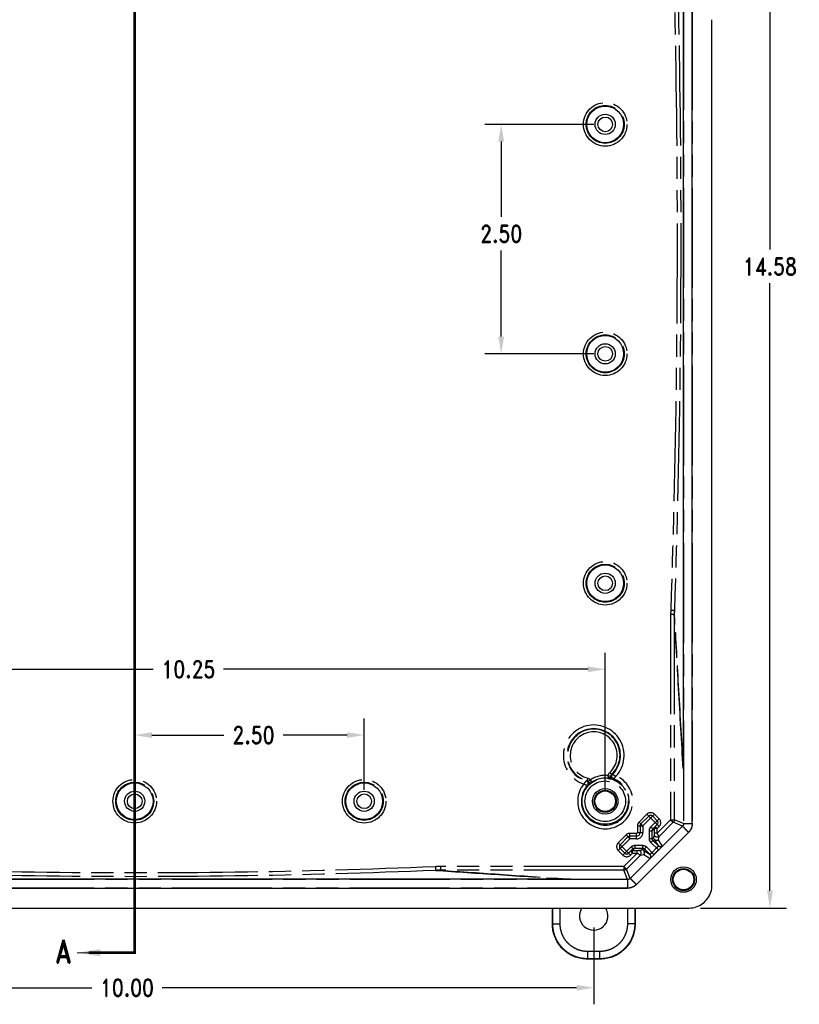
# Model space of a CAD drawing. Header units: inches. Extents: x 0 to 417, y 0 to 34.
# Tile 3 of 26: x 8.49 to 16.98, y 14.81 to 25.54. Entities that reach past the tile are written whole.
import ezdxf

# ---------------------------------------------------------------- set-up
doc = ezdxf.new("R2010")
doc.units = ezdxf.units.IN
doc.header["$LTSCALE"] = 2.42
doc.header["$MEASUREMENT"] = 0
doc.header["$PDMODE"] = 3
doc.header["$PDSIZE"] = 0.3125
doc.linetypes.add('PHANTOM', pattern=[0.8, 0.45, -0.05, 0.1, -0.05, 0.1, -0.05])
doc.layers.get('0').update_dxf_attribs({"linetype": 'CONTINUOUS'})
doc.layers.get('Defpoints').update_dxf_attribs({"linetype": 'CONTINUOUS'})
doc.layers.add('DEFAULT_3', color=7, linetype='PHANTOM')
doc.layers.add('DIMENSIONS', color=255, linetype='CONTINUOUS')
doc.styles.add('ROMAND', font='romand.shx', dxfattribs={"width": 0.8})
doc.styles.get("Standard").update_dxf_attribs({"font": 'txt', "width": 0.8})
doc.dimstyles.new('DIMSTYLE_1', dxfattribs={"dimtxt": 0.125, "dimasz": 0.1875, "dimexe": 0.18, "dimexo": 0.0625, "dimgap": 0.09, "dimtad": 0, "dimtih": 1, "dimtoh": 1, "dimzin": 4, "dimdsep": 46, "dimtxsty": 'Standard', "dimblk": '_FILLED', "dimblk1": '_FILLED', "dimblk2": '_FILLED', "dimcen": 0.09, "dimadec": 0, "dimazin": 0, "dimtfac": 1, "dimtofl": 0, "dimtmove": 0, "dimatfit": 3, "dimldrblk": '_FILLED', "dimfxl": 0, "dimtolj": 1, "dimtzin": 4, "dimarcsym": 0})

# ---------------------------------------------------------------- blocks, each defined once
blk = doc.blocks.new('_FILLED')
at = {"color": 0, "linetype": 'ByBlock'}
blk.add_solid([(0, 0), (-1, 0.167), (-1, -0.167)], dxfattribs=at)
blk = doc.blocks.new('*D0')
at = {"layer": 'Defpoints', "color": 0, "linetype": 'Continuous', "lineweight": 0}
for p in [(15.845, 30.438), (15.845, 15.862), (16.663, 15.862)]:
    blk.add_point(p, dxfattribs=at)
at = {"layer": 'DIMENSIONS', "color": 0, "linetype": 'Continuous', "lineweight": -2}
for p, q in [((15.908, 30.438), (16.843, 30.438)), ((16.663, 30.251), (16.663, 23.035)), ((16.663, 16.05), (16.663, 22.668)), ((15.908, 15.862), (16.843, 15.862))]:
    blk.add_line(p, q, dxfattribs=at)
at = {"layer": 'DIMENSIONS', "color": 0, "linetype": 'Continuous', "lineweight": -2, "xscale": 0.1875, "yscale": 0.1875, "zscale": 0.1875}
for p, rotation in [((16.663, 30.438), 90), ((16.663, 15.862), 270)]:
    blk.add_blockref('_FILLED', p, dxfattribs=dict(at, rotation=rotation))
at = {"layer": 'DIMENSIONS', "color": 0, "linetype": 'Continuous', "insert": (16.663, 22.851), "char_height": 0.1875, "attachment_point": 5, "style": 'ROMAND'}
blk.add_mtext('\\A1;14.58', dxfattribs=at)
blk = doc.blocks.new('*D4')
at = {"layer": 'Defpoints', "color": 0, "linetype": 'Continuous', "lineweight": 0}
for p in [(4.744, 15.713), (14.744, 15.713), (14.744, 14.993)]:
    blk.add_point(p, dxfattribs=at)
at = {"layer": 'DIMENSIONS', "color": 0, "linetype": 'Continuous', "lineweight": -2}
for p, q in [((4.744, 15.65), (4.744, 14.813)), ((14.744, 15.65), (14.744, 14.813)), ((4.932, 14.993), (9.277, 14.993)), ((14.557, 14.993), (10.043, 14.993))]:
    blk.add_line(p, q, dxfattribs=at)
at = {"layer": 'DIMENSIONS', "color": 0, "linetype": 'Continuous', "lineweight": -2, "xscale": 0.1875, "yscale": 0.1875, "zscale": 0.1875, "rotation": 180}
blk.add_blockref('_FILLED', (4.744, 14.993), dxfattribs=at)
at = {"layer": 'DIMENSIONS', "color": 0, "linetype": 'Continuous', "lineweight": -2, "xscale": 0.1875, "yscale": 0.1875, "zscale": 0.1875}
blk.add_blockref('_FILLED', (14.744, 14.993), dxfattribs=at)
at = {"layer": 'DIMENSIONS', "color": 0, "linetype": 'Continuous', "insert": (9.66, 14.993), "char_height": 0.1875, "attachment_point": 5, "style": 'ROMAND'}
blk.add_mtext('\\A1;10.00', dxfattribs=at)
blk = doc.blocks.new('*D6')
at = {"layer": 'Defpoints', "color": 0, "linetype": 'Continuous', "lineweight": 0}
for p in [(14.869, 18.463), (4.619, 17.088), (14.869, 17.088)]:
    blk.add_point(p, dxfattribs=at)
at = {"layer": 'DIMENSIONS', "color": 0, "linetype": 'Continuous', "lineweight": -2}
for p, q in [((4.619, 17.15), (4.619, 18.643)), ((14.869, 17.15), (14.869, 18.643)), ((4.807, 18.463), (9.946, 18.463)), ((14.682, 18.463), (10.712, 18.463))]:
    blk.add_line(p, q, dxfattribs=at)
at = {"layer": 'DIMENSIONS', "color": 0, "linetype": 'Continuous', "lineweight": -2, "xscale": 0.1875, "yscale": 0.1875, "zscale": 0.1875, "rotation": 180}
blk.add_blockref('_FILLED', (4.619, 18.463), dxfattribs=at)
at = {"layer": 'DIMENSIONS', "color": 0, "linetype": 'Continuous', "lineweight": -2, "xscale": 0.1875, "yscale": 0.1875, "zscale": 0.1875}
blk.add_blockref('_FILLED', (14.869, 18.463), dxfattribs=at)
at = {"layer": 'DIMENSIONS', "color": 0, "linetype": 'Continuous', "insert": (10.329, 18.463), "char_height": 0.1875, "attachment_point": 5, "style": 'ROMAND'}
blk.add_mtext('\\A1;10.25', dxfattribs=at)
blk = doc.blocks.new('*D7')
at = {"layer": 'Defpoints', "color": 0, "linetype": 'Continuous', "lineweight": 0}
for p in [(14.807, 24.4), (13.736, 21.9), (14.807, 21.9)]:
    blk.add_point(p, dxfattribs=at)
at = {"layer": 'DIMENSIONS', "color": 0, "linetype": 'Continuous', "lineweight": -2}
for p, q in [((14.744, 24.4), (13.556, 24.4)), ((13.736, 24.213), (13.736, 23.391)), ((13.736, 22.088), (13.736, 23.024)), ((14.744, 21.9), (13.556, 21.9))]:
    blk.add_line(p, q, dxfattribs=at)
at = {"layer": 'DIMENSIONS', "color": 0, "linetype": 'Continuous', "lineweight": -2, "xscale": 0.1875, "yscale": 0.1875, "zscale": 0.1875}
for p, rotation in [((13.736, 24.4), 90), ((13.736, 21.9), 270)]:
    blk.add_blockref('_FILLED', p, dxfattribs=dict(at, rotation=rotation))
at = {"layer": 'DIMENSIONS', "color": 0, "linetype": 'Continuous', "insert": (13.736, 23.207), "char_height": 0.1875, "attachment_point": 5, "style": 'ROMAND'}
blk.add_mtext('\\A1;2.50', dxfattribs=at)
blk = doc.blocks.new('*D8')
at = {"layer": 'Defpoints', "color": 0, "linetype": 'Continuous', "lineweight": 0}
for p in [(12.244, 17.746), (9.744, 17.088), (12.244, 17.088)]:
    blk.add_point(p, dxfattribs=at)
at = {"layer": 'DIMENSIONS', "color": 0, "linetype": 'Continuous', "lineweight": -2}
for p, q in [((9.744, 17.15), (9.744, 17.926)), ((12.244, 17.15), (12.244, 17.926)), ((9.932, 17.746), (10.716, 17.746)), ((12.057, 17.746), (11.36, 17.746))]:
    blk.add_line(p, q, dxfattribs=at)
at = {"layer": 'DIMENSIONS', "color": 0, "linetype": 'Continuous', "lineweight": -2, "xscale": 0.1875, "yscale": 0.1875, "zscale": 0.1875, "rotation": 180}
blk.add_blockref('_FILLED', (9.744, 17.746), dxfattribs=at)
at = {"layer": 'DIMENSIONS', "color": 0, "linetype": 'Continuous', "lineweight": -2, "xscale": 0.1875, "yscale": 0.1875, "zscale": 0.1875}
blk.add_blockref('_FILLED', (12.244, 17.746), dxfattribs=at)
at = {"layer": 'DIMENSIONS', "color": 0, "linetype": 'Continuous', "insert": (11.038, 17.746), "char_height": 0.1875, "attachment_point": 5, "style": 'ROMAND'}
blk.add_mtext('\\A1;2.50', dxfattribs=at)

msp = doc.modelspace()

# ---------------------------------------------------------------- linework, layer by layer
at = {"color": 7, "linetype": 'Continuous'}
for p, q in [((15.817, 16.784), (15.817, 29.516)), ((15.718, 28.92), (15.718, 17.381)), ((16.032, 20.76), (16.032, 25.54)), ((16.032, 16.112), (16.032, 20.758)), ((15.343, 16.862), (15.258, 16.778)), ((15.435, 16.813), (15.386, 16.862)), ((15.249, 16.756), (15.249, 16.685)), ((15.388, 16.724), (15.435, 16.771)), ((15.117, 16.636), (15.032, 16.551)), ((15.209, 16.645), (15.138, 16.645)), ((15.209, 16.118), (15.777, 16.685)), ((15.38, 16.62), (15.38, 16.703)), ((15.404, 16.677), (15.404, 16.724)), ((15.449, 16.538), (15.388, 16.598)), ((15.032, 16.509), (15.082, 16.459)), ((15.124, 16.459), (15.171, 16.506)), ((15.167, 16.49), (15.217, 16.49)), ((15.192, 16.515), (15.275, 16.515)), ((15.296, 16.506), (15.357, 16.446)), ((14.491, 16.176), (4.998, 16.176)), ((4.379, 16.077), (15.11, 16.077)), ((4.023, 15.862), (15.466, 15.862)), ((14.294, 15.685), (14.294, 15.862)), ((15.194, 15.862), (15.194, 15.685)), ((15.467, 15.862), (15.783, 15.862)), ((14.815, 15.305), (14.674, 15.305))]:
    msp.add_line(p, q, dxfattribs=at)
at = {"color": 7, "linetype": 'Continuous', "lineweight": 0}
msp.add_line((9.118, 15.375), (9.244, 15.375), dxfattribs=at)
at = {"color": 7, "linetype": 'PHANTOM', "const_width": 0.03, "flags": 128}
msp.add_lwpolyline([(9.244, 30.874), (9.744, 30.874), (9.744, 18.297), (9.744, 15.449), (9.744, 15.375), (9.244, 15.375)], dxfattribs=at)
at = {"color": 7, "linetype": 'Continuous'}
for centre, radius in [((14.869, 24.4), 0.2), ((14.869, 24.4), 0.11), ((14.869, 24.4), 0.08), ((14.869, 21.9), 0.2), ((14.869, 21.9), 0.11), ((14.869, 21.9), 0.08), ((14.869, 19.4), 0.2), ((14.869, 19.4), 0.11), ((14.869, 19.4), 0.08), ((9.744, 17.025), 0.2), ((12.244, 17.025), 0.2), ((9.744, 17.025), 0.11), ((9.744, 17.025), 0.08), ((12.244, 17.025), 0.11), ((12.244, 17.025), 0.08), ((14.869, 17.025), 0.139), ((14.869, 17.025), 0.12), ((14.869, 17.025), 0.112), ((15.722, 16.172), 0.139), ((15.722, 16.172), 0.12), ((15.722, 16.172), 0.112)]:
    msp.add_circle(centre, radius, dxfattribs=at)
for centre, radius, start, end in [((15.364, 16.841), 0.03, 45, 135), ((15.279, 16.756), 0.03, 135, 180), ((15.414, 16.792), 0.03, 315, 45), ((15.138, 16.615), 0.03, 90, 135), ((15.209, 16.685), 0.04, 270, 360), ((15.053, 16.53), 0.03, 135, 225), ((15.103, 16.481), 0.03, 225, 315), ((14.744, 15.775), 0.155, 145.7514, 34.2486)]:
    msp.add_arc(centre, radius, start, end, dxfattribs=at)
for points, start_tangent, end_tangent in [([(16.032, 20.761), (16.032, 20.76), (16.032, 20.758)], (-0.006309, -0.99998), (0.00814, -0.999967)), ([(14.948, 17.265), (14.944, 17.267), (14.941, 17.27), (14.938, 17.273), (14.935, 17.277), (14.933, 17.281), (14.931, 17.287), (14.93, 17.293), (14.931, 17.3)], (-0.928991, 0.370103), (0.19268, 0.981262)), ([(14.96, 17.269), (14.948, 17.277), (14.941, 17.29), (14.942, 17.305)], (-0.93744, 0.348148), (0.283143, 0.959078)), ([(14.942, 17.305), (14.949, 17.318)], (0.283143, 0.959078), (0.703274, 0.710919)), ([(14.674, 17.239), (14.662, 17.246)], (-0.703301, 0.710892), (-0.9582, 0.286099)), ([(14.675, 17.198), (14.682, 17.211), (14.682, 17.226), (14.674, 17.239)], (0.663374, 0.748288), (-0.703301, 0.710892)), ([(14.686, 17.239), (14.69, 17.233)], (0.631779, -0.775149), (0.449958, -0.89305)), ([(14.69, 17.233), (14.692, 17.227), (14.693, 17.222), (14.693, 17.216), (14.693, 17.212), (14.691, 17.207), (14.689, 17.204), (14.687, 17.2)], (0.449958, -0.89305), (-0.645354, -0.763884)), ([(15.404, 16.727), (15.405, 16.735), (15.408, 16.742)], (-0.000019, 1), (0.500244, 0.865885)), ([(15.621, 16.824), (15.62, 16.814), (15.616, 16.804), (15.61, 16.796)], (-0.000126, -1), (-0.707018, -0.707196)), ([(15.817, 16.784), (15.813, 16.748), (15.799, 16.714), (15.777, 16.685)], (0, -1), (-0.707107, -0.707107)), ([(15.38, 16.703), (15.38, 16.708), (15.382, 16.714), (15.385, 16.719), (15.388, 16.724)], (-0.000021, 1), (0.707145, 0.707069)), ([(15.399, 16.625), (15.399, 16.628)], (-0.075903, 0.997115), (-0.000067, 1)), ([(15.401, 16.617), (15.4, 16.62), (15.399, 16.623), (15.399, 16.625)], (-0.363238, 0.931696), (-0.075903, 0.997115)), ([(15.408, 16.606), (15.405, 16.61), (15.403, 16.613), (15.401, 16.617)], (-0.7071, 0.707113), (-0.363238, 0.931696)), ([(15.436, 16.598), (15.428, 16.598), (15.422, 16.598), (15.416, 16.6), (15.412, 16.603), (15.408, 16.606)], (-0.97531, -0.220838), (-0.70726, 0.706953)), ([(15.45, 16.606), (15.443, 16.601), (15.436, 16.598)], (-0.707277, -0.706936), (-0.97531, -0.220838)), ([(15.146, 16.481), (15.152, 16.486), (15.159, 16.489), (15.167, 16.49)], (0.707107, 0.707107), (1, -0.000019)), ([(15.171, 16.506), (15.175, 16.51), (15.18, 16.513), (15.186, 16.514), (15.192, 16.515)], (0.707069, 0.707145), (1, -0.000021)), ([(15.269, 16.495), (15.267, 16.496)], (-0.997115, 0.075903), (-1, 0.000067)), ([(15.278, 16.494), (15.275, 16.495), (15.272, 16.495), (15.269, 16.495)], (-0.931696, 0.363238), (-0.997115, 0.075903)), ([(15.288, 16.487), (15.285, 16.49), (15.281, 16.492), (15.278, 16.494)], (-0.707113, 0.7071), (-0.931696, 0.363238)), ([(15.296, 16.459), (15.297, 16.466), (15.296, 16.473), (15.294, 16.478), (15.291, 16.483), (15.288, 16.487)], (0.220838, 0.97531), (-0.706953, 0.70726)), ([(15.288, 16.444), (15.294, 16.451), (15.296, 16.459)], (0.706936, 0.707277), (0.220838, 0.97531)), ([(15.099, 16.285), (15.09, 16.279), (15.081, 16.275), (15.07, 16.273)], (-0.707196, -0.707018), (-1, -0.000126)), ([(15.209, 16.118), (15.18, 16.096), (15.147, 16.082), (15.11, 16.077)], (-0.707107, -0.707107), (-1, 0)), ([(15.783, 15.862), (15.86, 15.874), (15.93, 15.91), (15.984, 15.965), (16.02, 16.035), (16.032, 16.112)], (1, 0), (0, 1)), ([(14.674, 15.305), (14.608, 15.311), (14.544, 15.328), (14.484, 15.356), (14.43, 15.394), (14.383, 15.441), (14.345, 15.495), (14.317, 15.555), (14.3, 15.619), (14.294, 15.685)], (-1, 0), (0, 1)), ([(15.194, 15.685), (15.189, 15.619), (15.172, 15.555), (15.144, 15.495), (15.106, 15.441), (15.059, 15.394), (15.005, 15.356), (14.945, 15.328), (14.881, 15.311), (14.815, 15.305)], (0, -1), (-1, 0))]:
    msp.add_spline(points, degree=3, dxfattribs=dict(at, start_tangent=start_tangent, end_tangent=end_tangent))
at = {"color": 7, "linetype": 'Continuous', "lineweight": 0}
msp.add_solid([(9.368, 15.414), (9.118, 15.375), (9.368, 15.336)], dxfattribs=at)
at = {"layer": 'DEFAULT_3', "color": 7, "linetype": 'PHANTOM'}
for p, q in [((15.722, 29.518), (15.722, 16.783)), ((15.817, 29.516), (15.817, 16.785)), ((15.582, 19.108), (15.622, 19.107)), ((15.581, 19.064), (15.621, 19.064)), ((15.581, 19.064), (15.581, 16.824)), ((15.621, 19.064), (15.621, 16.824)), ((14.678, 17.278), (14.67, 17.249)), ((14.901, 17.306), (14.931, 17.3)), ((14.919, 17.338), (14.94, 17.316)), ((14.709, 17.258), (14.686, 17.239)), ((15.322, 16.884), (15.237, 16.799)), ((15.279, 16.756), (15.407, 16.884)), ((15.456, 16.749), (15.322, 16.884)), ((15.456, 16.834), (15.407, 16.884)), ((15.71, 16.754), (15.14, 16.184)), ((15.219, 16.756), (15.279, 16.756)), ((15.219, 16.756), (15.219, 16.685)), ((15.237, 16.799), (15.258, 16.778)), ((15.261, 16.775), (15.258, 16.778)), ((15.279, 16.756), (15.261, 16.775)), ((15.279, 16.756), (15.279, 16.685)), ((15.367, 16.745), (15.456, 16.834)), ((15.367, 16.745), (15.388, 16.724)), ((15.434, 16.727), (15.416, 16.746)), ((15.581, 16.824), (15.434, 16.677)), ((15.434, 16.727), (15.456, 16.749)), ((15.61, 16.796), (15.456, 16.642)), ((15.581, 16.824), (15.61, 16.796)), ((15.71, 16.754), (15.61, 16.796)), ((15.722, 16.783), (15.621, 16.824)), ((15.817, 16.785), (15.817, 16.784)), ((15.096, 16.658), (15.011, 16.573)), ((15.138, 16.615), (15.096, 16.658)), ((15.209, 16.675), (15.138, 16.675)), ((15.138, 16.615), (15.138, 16.675)), ((15.776, 16.686), (15.209, 16.119)), ((15.209, 16.615), (15.209, 16.675)), ((15.219, 16.685), (15.279, 16.685)), ((15.35, 16.703), (15.38, 16.703)), ((15.35, 16.62), (15.35, 16.703)), ((15.404, 16.727), (15.38, 16.703)), ((15.399, 16.628), (15.404, 16.663)), ((15.434, 16.727), (15.404, 16.727)), ((15.434, 16.677), (15.404, 16.677)), ((15.434, 16.677), (15.434, 16.727)), ((15.45, 16.606), (15.456, 16.642)), ((15.776, 16.686), (15.777, 16.685)), ((15.011, 16.488), (15.138, 16.615)), ((15.145, 16.438), (15.011, 16.573)), ((15.06, 16.438), (15.15, 16.527)), ((15.209, 16.615), (15.138, 16.615)), ((15.15, 16.527), (15.171, 16.506)), ((15.192, 16.545), (15.275, 16.545)), ((15.192, 16.545), (15.192, 16.515)), ((15.275, 16.545), (15.275, 16.515)), ((15.318, 16.527), (15.296, 16.506)), ((15.4, 16.445), (15.318, 16.527)), ((15.35, 16.62), (15.38, 16.62)), ((15.367, 16.577), (15.388, 16.598)), ((15.45, 16.494), (15.367, 16.577)), ((15.38, 16.62), (15.399, 16.628)), ((15.388, 16.598), (15.408, 16.606)), ((15.449, 16.538), (15.408, 16.606)), ((15.491, 16.538), (15.45, 16.606)), ((15.011, 16.488), (15.06, 16.438)), ((15.217, 16.46), (15.07, 16.313)), ((15.253, 16.439), (15.099, 16.285)), ((15.145, 16.438), (15.167, 16.46)), ((15.167, 16.46), (15.149, 16.479)), ((15.192, 16.515), (15.167, 16.49)), ((15.167, 16.46), (15.167, 16.49)), ((15.167, 16.46), (15.217, 16.46)), ((15.217, 16.46), (15.217, 16.49)), ((15.232, 16.49), (15.267, 16.496)), ((15.253, 16.439), (15.288, 16.444)), ((15.267, 16.496), (15.275, 16.515)), ((15.288, 16.487), (15.296, 16.506)), ((15.288, 16.487), (15.357, 16.446)), ((15.288, 16.444), (15.357, 16.403)), ((15.379, 16.466), (15.429, 16.516)), ((15.4, 16.445), (15.45, 16.494)), ((13.02, 16.312), (13.022, 16.272)), ((15.07, 16.313), (13.074, 16.313)), ((13.074, 16.313), (13.074, 16.273)), ((15.07, 16.313), (15.07, 16.273)), ((15.07, 16.273), (13.074, 16.273)), ((15.112, 16.173), (15.07, 16.273)), ((15.14, 16.184), (15.099, 16.285)), ((15.112, 16.173), (4.377, 16.173)), ((15.209, 16.119), (15.209, 16.118)), ((15.11, 16.078), (4.379, 16.078)), ((15.11, 16.078), (15.11, 16.077)), ((14.298, 15.688), (14.298, 15.862)), ((14.378, 15.688), (14.378, 15.862)), ((15.111, 15.862), (15.111, 15.688)), ((15.191, 15.862), (15.191, 15.688)), ((14.294, 15.685), (14.298, 15.688)), ((14.298, 15.688), (14.378, 15.688)), ((15.191, 15.688), (15.111, 15.688)), ((15.194, 15.685), (15.191, 15.688)), ((14.811, 15.389), (14.678, 15.389)), ((14.678, 15.309), (14.678, 15.389)), ((14.811, 15.309), (14.811, 15.389)), ((14.674, 15.305), (14.678, 15.309)), ((14.811, 15.309), (14.678, 15.309)), ((14.815, 15.305), (14.811, 15.309))]:
    msp.add_line(p, q, dxfattribs=at)
for centre, radius in [((14.869, 24.4), 0.237), ((14.869, 24.4), 0.207), ((14.869, 21.9), 0.237), ((14.869, 21.9), 0.207), ((14.869, 19.4), 0.237), ((14.869, 19.4), 0.207), ((14.869, 17.025), 0.251), ((9.744, 17.025), 0.237), ((9.744, 17.025), 0.207), ((12.244, 17.025), 0.237), ((12.244, 17.025), 0.207), ((14.869, 17.025), 0.221)]:
    msp.add_circle(centre, radius, dxfattribs=at)
for centre, radius, start, end in [((14.744, 17.525), 0.331, 317.2491, 250.8234), ((14.744, 17.525), 0.291, 314.6294, 253.4431), ((14.744, 17.525), 0.286, 313.1102, 254.9618), ((14.744, 17.525), 0.256, 313.1102, 254.9618), ((14.869, 17.025), 0.3, 141.2751, 66.7974), ((14.869, 17.025), 0.253, 71.904, 136.1687), ((14.869, 17.025), 0.283, 83.5206, 124.5523), ((14.869, 17.025), 0.26, 138.3761, 69.6964), ((15.364, 16.841), 0.06, 45, 135), ((15.279, 16.756), 0.06, 135, 180), ((15.414, 16.792), 0.06, 315, 45), ((15.138, 16.615), 0.06, 90, 135), ((15.209, 16.685), 0.07, 270, 360), ((15.209, 16.685), 0.01, 270, 360), ((15.053, 16.53), 0.06, 135, 225), ((15.103, 16.481), 0.06, 225, 315)]:
    msp.add_arc(centre, radius, start, end, dxfattribs=at)
for points, start_tangent, end_tangent in [([(15.582, 27.192), (15.644, 24.498), (15.644, 21.802), (15.582, 19.108)], (0.034257, -0.999413), (-0.034257, -0.999413)), ([(15.622, 27.193), (15.684, 24.499), (15.684, 21.802), (15.622, 19.107)], (0.034263, -0.999413), (-0.034263, -0.999413)), ([(15.582, 19.108), (15.582, 19.086), (15.581, 19.064)], (-0.034257, -0.999413), (0.000001, -1)), ([(15.622, 19.107), (15.622, 19.085), (15.621, 19.064)], (-0.03399, -0.999422), (0.000168, -1)), ([(15.718, 17.418), (15.668, 18.291), (15.622, 19.107)], (-0.056922, 0.998379), (-0.056525, 0.998401)), ([(15.718, 17.381), (15.668, 18.253), (15.621, 19.064)], (-0.05735, 0.998354), (-0.057475, 0.998347)), ([(14.678, 17.278), (14.69, 17.274), (14.7, 17.267), (14.707, 17.26)], (0.965736, -0.259527), (0.671757, -0.740771)), ([(14.901, 17.306), (14.905, 17.318), (14.911, 17.329), (14.919, 17.338)], (0.192958, 0.981207), (0.730041, 0.683404)), ([(14.948, 17.265), (14.939, 17.269), (14.931, 17.272), (14.922, 17.276), (14.915, 17.281), (14.909, 17.286), (14.904, 17.292), (14.901, 17.299), (14.901, 17.306)], (-0.946258, 0.323413), (0.274761, 0.961513)), ([(14.931, 17.3), (14.933, 17.306), (14.936, 17.312), (14.94, 17.316)], (0.193848, 0.981032), (0.730823, 0.682567)), ([(14.94, 17.316), (14.944, 17.317)], (0.985789, 0.167989), (0.985948, 0.167052)), ([(14.944, 17.317), (14.949, 17.318)], (0.985948, 0.167052), (0.986091, 0.166206)), ([(14.949, 17.318), (14.952, 17.316), (14.96, 17.313)], (0.998242, -0.059277), (0.947499, -0.31976)), ([(14.96, 17.313), (14.972, 17.307), (14.988, 17.3)], (0.947499, -0.31976), (0.942311, -0.33474)), ([(14.96, 17.269), (14.962, 17.271), (14.967, 17.278)], (0.653263, 0.757131), (0.653839, 0.756634)), ([(14.967, 17.278), (14.976, 17.288), (14.988, 17.3)], (0.653839, 0.756634), (0.724144, 0.689648)), ([(14.636, 17.213), (14.646, 17.226), (14.654, 17.236), (14.66, 17.244), (14.662, 17.246)], (0.673341, 0.739332), (0.851691, 0.524045)), ([(14.636, 17.213), (14.651, 17.207), (14.664, 17.202), (14.672, 17.199), (14.675, 17.198)], (0.963279, -0.268503), (0.932725, -0.360587)), ([(14.662, 17.246), (14.666, 17.248), (14.67, 17.249)], (0.948264, 0.317484), (0.948901, 0.315573)), ([(14.67, 17.249), (14.676, 17.247), (14.681, 17.244), (14.686, 17.239)], (0.966038, -0.2584), (0.632656, -0.774433)), ([(14.687, 17.2), (14.684, 17.2), (14.681, 17.199), (14.678, 17.198), (14.675, 17.198)], (-0.974637, -0.22379), (-0.974347, -0.225053)), ([(14.709, 17.258), (14.713, 17.252), (14.714, 17.245), (14.712, 17.237), (14.709, 17.23), (14.705, 17.222), (14.699, 17.215), (14.693, 17.207), (14.687, 17.2)], (0.694812, -0.719192), (-0.682692, -0.730706)), ([(14.707, 17.26), (14.709, 17.258)], (0.671757, -0.740771), (0.631932, -0.775023)), ([(14.96, 17.269), (14.956, 17.268), (14.952, 17.267), (14.948, 17.265)], (-0.965647, -0.259858), (-0.96526, -0.26129)), ([(15.35, 16.703), (15.351, 16.714), (15.354, 16.726), (15.36, 16.736)], (-0.000061, 1), (0.558246, 0.829676)), ([(15.36, 16.736), (15.367, 16.745)], (0.558246, 0.829676), (0.707164, 0.70705)), ([(15.581, 16.824), (15.596, 16.824), (15.609, 16.824), (15.618, 16.824), (15.621, 16.824)], (0.999985, -0.005542), (0.98908, 0.147381)), ([(15.722, 16.783), (15.721, 16.772), (15.716, 16.762), (15.71, 16.754)], (0.000914, -1), (-0.707733, -0.70648)), ([(15.71, 16.754), (15.715, 16.749), (15.727, 16.737), (15.743, 16.72), (15.759, 16.703), (15.771, 16.691), (15.776, 16.686)], (0.110759, -0.993847), (0.291406, -0.956599)), ([(15.722, 16.783), (15.728, 16.783), (15.746, 16.783), (15.769, 16.784), (15.793, 16.784), (15.81, 16.784), (15.817, 16.785)], (0.996505, 0.083535), (0.999418, 0.034108)), ([(15.817, 16.785), (15.812, 16.748), (15.798, 16.715), (15.776, 16.686)], (-0.000191, -1), (-0.706958, -0.707256)), ([(15.404, 16.663), (15.404, 16.664), (15.404, 16.667), (15.404, 16.672), (15.404, 16.677)], (0.139996, 0.990152), (0, 1)), ([(15.456, 16.642), (15.44, 16.634), (15.423, 16.635), (15.409, 16.646), (15.404, 16.663)], (-0.707378, -0.706835), (-0.000116, 1)), ([(15.456, 16.642), (15.454, 16.645), (15.449, 16.652), (15.442, 16.664), (15.434, 16.677)], (-0.005083, 0.999987), (-0.518958, 0.8548)), ([(15.15, 16.527), (15.159, 16.535), (15.169, 16.54)], (0.70705, 0.707164), (0.922702, 0.385514)), ([(15.169, 16.54), (15.18, 16.544), (15.192, 16.545)], (0.922702, 0.385514), (1, -0.000061)), ([(15.275, 16.545), (15.287, 16.544), (15.298, 16.54), (15.309, 16.535), (15.318, 16.527)], (1, 0.000061), (0.707049, -0.707164)), ([(15.367, 16.577), (15.36, 16.586), (15.354, 16.596), (15.351, 16.608), (15.35, 16.62)], (-0.707164, 0.707049), (0.000061, 1)), ([(15.388, 16.598), (15.385, 16.603), (15.382, 16.608), (15.38, 16.614), (15.38, 16.62)], (-0.70715, 0.707063), (0.000048, 1)), ([(15.429, 16.516), (15.433, 16.52), (15.438, 16.525), (15.442, 16.529), (15.445, 16.532), (15.447, 16.535), (15.449, 16.537), (15.449, 16.538)], (0.707106, 0.707107), (-0.613339, 0.78982)), ([(15.491, 16.538), (15.478, 16.53), (15.463, 16.53), (15.449, 16.538)], (-0.707161, -0.707053), (-0.707161, 0.707053)), ([(15.217, 16.49), (15.223, 16.49), (15.227, 16.49), (15.23, 16.49), (15.232, 16.49)], (1, 0), (0.990152, 0.139994)), ([(15.217, 16.46), (15.231, 16.452), (15.242, 16.445), (15.25, 16.441), (15.253, 16.439)], (0.85479, -0.518974), (0.999987, -0.005158)), ([(15.253, 16.439), (15.261, 16.454), (15.259, 16.472), (15.248, 16.485), (15.232, 16.49)], (0.706816, 0.707397), (-1, 0.000127)), ([(15.275, 16.515), (15.281, 16.514), (15.287, 16.513), (15.292, 16.51), (15.296, 16.506)], (1, 0.000048), (0.707063, -0.70715)), ([(15.357, 16.446), (15.358, 16.446), (15.359, 16.447), (15.362, 16.45), (15.365, 16.453), (15.37, 16.457), (15.374, 16.461), (15.379, 16.466)], (0.789445, -0.613822), (0.707108, 0.707105)), ([(15.357, 16.403), (15.365, 16.417), (15.365, 16.432), (15.357, 16.446)], (0.707053, 0.707161), (-0.707053, 0.707161)), ([(13.02, 16.312), (10.837, 16.251), (8.652, 16.251), (6.469, 16.312)], (-0.999116, -0.042042), (-0.999116, 0.042042)), ([(13.074, 16.313), (13.047, 16.313), (13.02, 16.312)], (-1, 0.000001), (-0.999116, -0.042043)), ([(15.07, 16.313), (15.081, 16.303), (15.09, 16.293), (15.096, 16.287), (15.099, 16.285)], (0.703177, -0.711015), (0.803599, -0.595171)), ([(13.022, 16.272), (10.838, 16.211), (8.651, 16.211), (6.467, 16.272)], (-0.999116, -0.04205), (-0.999116, 0.04205)), ([(13.074, 16.273), (13.048, 16.273), (13.022, 16.272)], (-1, 0.000145), (-0.999126, -0.041809)), ([(13.022, 16.272), (13.709, 16.226), (14.446, 16.176)], (0.997779, -0.06661), (0.997731, -0.067319)), ([(13.074, 16.273), (13.755, 16.227), (14.491, 16.176)], (0.997666, -0.068278), (0.997682, -0.068054)), ([(15.112, 16.173), (15.112, 16.166), (15.111, 16.149), (15.111, 16.125), (15.111, 16.102), (15.11, 16.085), (15.11, 16.078)], (-0.624438, -0.781075), (-0.470363, -0.882473)), ([(15.209, 16.119), (15.18, 16.096), (15.147, 16.083), (15.11, 16.078)], (-0.707242, -0.706972), (-1, -0.000211)), ([(15.14, 16.184), (15.132, 16.178), (15.122, 16.174), (15.112, 16.173)], (-0.70646, -0.707753), (-1, 0.000886)), ([(15.14, 16.184), (15.145, 16.18), (15.158, 16.168), (15.175, 16.152), (15.191, 16.135), (15.204, 16.123), (15.209, 16.119)], (0.763704, -0.645567), (0.730813, -0.682578)), ([(14.678, 15.309), (14.618, 15.313), (14.56, 15.327), (14.505, 15.35), (14.455, 15.381), (14.409, 15.42), (14.371, 15.465), (14.339, 15.516), (14.317, 15.571), (14.303, 15.629), (14.298, 15.688)], (-1, 0.000169), (-0.00017, 1)), ([(14.678, 15.389), (14.631, 15.392), (14.585, 15.403), (14.542, 15.421), (14.502, 15.446), (14.466, 15.476), (14.435, 15.512), (14.411, 15.552), (14.393, 15.596), (14.382, 15.642), (14.378, 15.688)], (-1, 0.000055), (-0.000057, 1)), ([(15.191, 15.688), (15.186, 15.629), (15.172, 15.571), (15.15, 15.516), (15.118, 15.465), (15.08, 15.42), (15.034, 15.381), (14.984, 15.35), (14.929, 15.327), (14.871, 15.313), (14.811, 15.309)], (-0.000169, -1), (-1, -0.00017)), ([(15.111, 15.688), (15.107, 15.642), (15.096, 15.596), (15.078, 15.552), (15.054, 15.512), (15.023, 15.476), (14.987, 15.446), (14.947, 15.421), (14.904, 15.403), (14.858, 15.392), (14.811, 15.389)], (-0.000055, -1), (-1, -0.000057))]:
    msp.add_spline(points, degree=3, dxfattribs=dict(at, start_tangent=start_tangent, end_tangent=end_tangent))

# ---------------------------------------------------------------- texts
at = {"color": 7, "linetype": 'PHANTOM', "style": 'ROMAND', "width": 0.8}
msp.add_text('A', height=0.25, dxfattribs=at).set_placement((8.882, 15.266))

# ---------------------------------------------------------------- dimensions: what is measured, and where the dimension line sits
at = {"layer": 'DIMENSIONS', "color": 2, "linetype": 'Continuous'}
for base, p1, p2, picture, middle in [((16.663, 15.862), (15.845, 30.438), (15.845, 15.862), '*D0', (16.663, 22.851)), ((13.736, 21.9), (14.807, 24.4), (14.807, 21.9), '*D7', (13.736, 23.207))]:
    dim = msp.add_linear_dim(base=base, p1=p1, p2=p2, angle=270, dimstyle='DIMSTYLE_1', override={"dimtxt": 0.1875, "dimtxsty": 'ROMAND'}, dxfattribs=at)
    dim.commit()
    dim.dimension.update_dxf_attribs({"geometry": picture, "text_midpoint": middle, "dimtype": 160})
for base, p1, p2, picture, middle in [((14.869, 18.463), (4.619, 17.088), (14.869, 17.088), '*D6', (10.329, 18.463)), ((12.244, 17.746), (9.744, 17.088), (12.244, 17.088), '*D8', (11.038, 17.746)), ((14.744, 14.993), (4.744, 15.713), (14.744, 15.713), '*D4', (9.66, 14.993))]:
    dim = msp.add_linear_dim(base=base, p1=p1, p2=p2, dimstyle='DIMSTYLE_1', override={"dimtxt": 0.1875, "dimtxsty": 'ROMAND'}, dxfattribs=at)
    dim.commit()
    dim.dimension.update_dxf_attribs({"geometry": picture, "text_midpoint": middle, "dimtype": 160})

doc.saveas('drawing.dxf')
